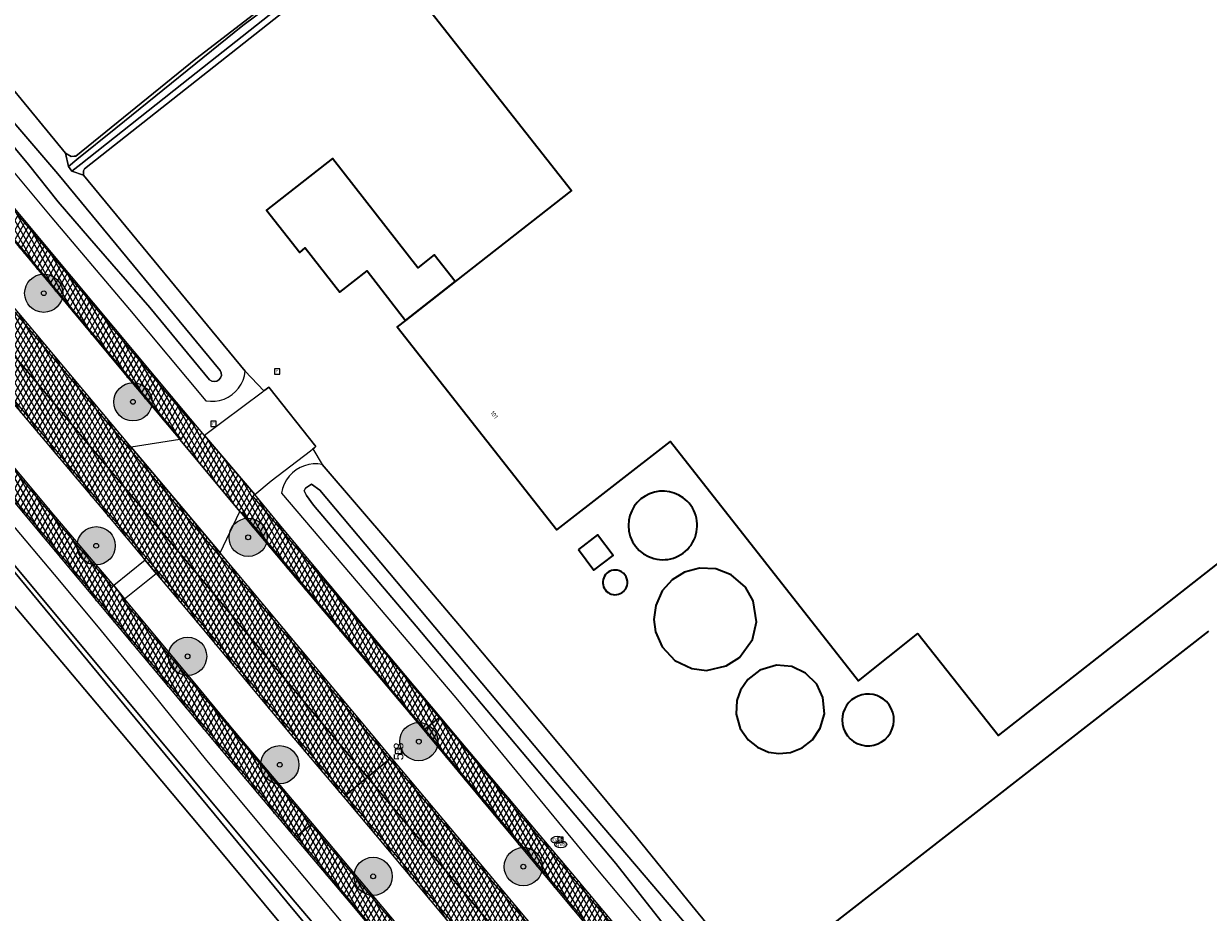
# Model space of a CAD drawing. Header units: metres. Extents: x 101608 to 104514, y 400798 to 405846.
# Tile 85 of 112: x 102273 to 102397, y 404965 to 405058. Entities that reach past the tile are written whole.
import ezdxf
from ezdxf.enums import TextEntityAlignment as Align

# ---------------------------------------------------------------- set-up
doc = ezdxf.new("R2010")
doc.units = ezdxf.units.M
for name, color, linetype, lineweight in [('B-WE-GR-BOOM-A', 63, 'Continuous', 25), ('B-WE-GR-BOOM-S', 90, 'Continuous', 25), ('B-WE-GR-BOUWLAND-GV', 80, 'Continuous', 13), ('B-WE-IE-MEUBILAIR_WEGMEUBILAIR-S', 7, 'Continuous', 25), ('B-WE-IE-MEUBILAIR_WEGMEUBILAIR_PAAL-S', 7, 'Continuous', 25), ('B-WE-KL-GAS_PUT-S', 30, 'Continuous', 25), ('B-WE-OG-BEBOUWING-GV', 7, 'Continuous', 35), ('B-WE-OG-BEBOUWING-T18', 7, 'Continuous', 18), ('B-WE-OG-BEBOUWING_BASSIN-GV', 7, 'Continuous', 35), ('B-WE-OG-BEBOUWING_OPSLAGTANK-GV', 7, 'Continuous', 35), ('B-WE-OG-TERREIN_ERF-GV', 7, 'Continuous', 18), ('B-WE-OG-WATER-GV', 130, 'Continuous', 18), ('B-WE-OG-WATER_SLOOT-GV', 120, 'Continuous', 18), ('B-WE-RI-GWA_RIOOLPUT-S', 30, 'Continuous', 25), ('B-WE-VH-GESLOTENVERHARDING_ASFALT-A-500', 12, 'Continuous', 18), ('B-WE-VH-KANTVERHARDING-G', 60, 'Continuous', 18), ('B-WE-VH-VERHARDING_ASFALT-GV', 252, 'Continuous', 18), ('B-WE-VH-VERHARDING_BETONSTRAATSTEEN-GV', 252, 'Continuous', 18), ('B-WE-VW-MARKERING_PICTOGRAM-G', 7, 'Continuous', 18)]:
    doc.layers.add(name, color=color, linetype=linetype, lineweight=lineweight)
doc.layers.add('Label_Puntobject', color=255, linetype='Continuous')
doc.styles.add('NLCS-ISO', font='NLCS-ISO.ttf')
doc.styles.add('NLCS-ISO-M250-T18', font='NLCS-ISO.ttf', dxfattribs={"height": 0.45})
pattern_1 = [(60, (0, 0), (-0.4330127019, 0.25), []), (120, (0, 0), (-0.4330127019, -0.25), [])]

# ---------------------------------------------------------------- blocks, each defined once
blk = doc.blocks.new('SIE-WEG_VERKEERSBORD-SO')
at = {"color": 0, "linetype": 'ByBlock', "lineweight": -2}
blk.add_lwpolyline([(-1.125, -1.125), (1.125, -1.125), (1.125, 1.125), (-1.125, 1.125)], close=True, dxfattribs=at)
at = {"color": 0, "linetype": 'ByBlock', "lineweight": -2, "style": 'NLCS-ISO'}
blk.add_text('vb', height=1.5, dxfattribs=at).set_placement((0, 0), align=Align.MIDDLE_CENTER)
blk = doc.blocks.new('SIE-WEG_PAAL_HECTOMETERPAAL-SO')
at = {"color": 0, "linetype": 'ByBlock', "lineweight": -2}
blk.add_lwpolyline([(-1.44375, -0.94375), (1.44375, -0.94375), (1.44375, 0.94375), (-1.44375, 0.94375)], close=True, dxfattribs=at)
at = {"color": 0, "linetype": 'ByBlock', "lineweight": -2, "style": 'NLCS-ISO'}
blk.add_text('hm', height=1.5, dxfattribs=at).set_placement((0, 0), align=Align.MIDDLE_CENTER)
at = {"style": 'NLCS-ISO'}
blk.add_attdef('WAARDE', (2.13125, -1.69375), '', height=1.5, dxfattribs=at)
blk = doc.blocks.new('SKL-GAS_PUT-SO')
at = {"color": 0, "linetype": 'ByBlock', "lineweight": 18}
blk.add_ellipse((0, 0), major_axis=(2.5, 0), ratio=0.601255, dxfattribs=at)
at = {"color": 0, "linetype": 'ByBlock', "lineweight": 18, "style": 'NLCS-ISO'}
blk.add_text('gas', height=1.8, dxfattribs=at).set_placement((0.12, 0.3), align=Align.MIDDLE_CENTER)
blk = doc.blocks.new('SRI-PUT_INSPECTIEPUT_RIOOLPUT-SO')
at = {"color": 0, "linetype": 'ByBlock', "lineweight": 18}
blk.add_lwpolyline([(-1.12, -1.12), (1.12, -1.12), (1.12, 1.12), (-1.12, 1.12)], close=True, dxfattribs=at)
at = {"color": 0, "linetype": 'ByBlock', "lineweight": 18, "style": 'NLCS-ISO'}
blk.add_text('r', height=1.5, dxfattribs=at).set_placement((0, 0.28), align=Align.MIDDLE_CENTER)
blk = doc.blocks.new('SGR-BOOM_01-SO')
at = {"layer": 'B-WE-GR-BOOM-A'}
h = blk.add_hatch(color=256, dxfattribs=at)
h.dxf.hatch_style = 1
edge = h.paths.add_edge_path()
edge.add_arc((0, 0), 2, 0, 360)
at = {"color": 0, "linetype": 'ByBlock', "lineweight": -2}
for radius in [2, 0.25]:
    blk.add_circle((0, 0), radius, dxfattribs=at)

msp = doc.modelspace()

# ---------------------------------------------------------------- hatches: boundary and pattern name
at = {"layer": 'B-WE-VH-GESLOTENVERHARDING_ASFALT-A-500'}
h = msp.add_hatch(dxfattribs=at)
h.set_pattern_fill('AVH-ASFALT-SOD', color=256, scale=0.5, pattern_type=2)
h.set_pattern_definition(pattern_1)
h.paths.add_polyline_path([(102252.366, 405062.313), (102250.63, 405060.86), (102260.86, 405048.665), (102270.369, 405037.328), (102284.365, 405020.522), (102289.359, 405014.594), (102295.61, 405007.07), (102300.91, 405000.763), (102311.003, 404988.803), (102314.878, 404984.185), (102316.569, 404985.598), (102308.244, 404995.529), (102299.785, 405005.723), (102297.179, 405008.86), (102291.94, 405015.019), (102288.997, 405018.505), (102275.901, 405034.192), (102268.231, 405043.371), (102262.542, 405050.204)])
h = msp.add_hatch(dxfattribs=at)
h.set_pattern_fill('AVH-ASFALT-SOD', color=256, scale=0.5, pattern_type=2)
h.set_pattern_definition(pattern_1)
h.paths.add_polyline_path([(102247.201, 405057.99), (102247.028, 405057.846), (102244.734, 405055.926), (102246.362, 405053.981), (102254.09, 405044.758), (102261.519, 405035.882), (102268.652, 405027.376), (102276.793, 405017.658), (102283.982, 405009.107), (102291.634, 404999.993), (102299.507, 404990.575), (102306.166, 404982.627), (102308.982, 404979.257), (102311.274, 404981.173), (102311.465, 404981.333), (102309.728, 404983.406), (102299.458, 404995.699), (102293.559, 405002.757), (102284.257, 405013.789), (102274.158, 405025.855), (102261.373, 405041.086), (102252.17, 405052.086)])
h = msp.add_hatch(dxfattribs=at)
h.set_pattern_fill('AVH-ASFALT-SOD', color=256, scale=0.5, pattern_type=2)
h.set_pattern_definition(pattern_1)
h.paths.add_polyline_path([(102244.734, 405055.926), (102242.433, 405054), (102242.246, 405053.843), (102242.483, 405053.561), (102256.679, 405036.556), (102269.033, 405021.804), (102281.651, 405006.849), (102285.716, 405001.992), (102286.889, 405000.591), (102291.157, 404995.493), (102300.86, 404983.86), (102306.494, 404977.179), (102306.687, 404977.339), (102308.982, 404979.257), (102306.166, 404982.627), (102299.507, 404990.575), (102291.634, 404999.993), (102283.982, 405009.107), (102276.793, 405017.658), (102268.652, 405027.376), (102261.519, 405035.882), (102254.09, 405044.758), (102246.362, 405053.981)])
h = msp.add_hatch(dxfattribs=at)
h.set_pattern_fill('AVH-ASFALT-SOD', color=256, scale=0.5, pattern_type=2)
h.set_pattern_definition(pattern_1)
h.paths.add_polyline_path([(102239.027, 405051.149), (102238.904, 405051.046), (102237.388, 405049.777), (102237.199, 405049.619), (102244.719, 405040.635), (102257.3, 405025.675), (102271.566, 405008.607), (102282.483, 404995.529), (102295.271, 404980.205), (102301.414, 404972.933), (102301.559, 404973.052), (102303.087, 404974.313), (102303.225, 404974.427), (102294.694, 404984.553), (102290.74, 404989.315), (102283.569, 404997.929), (102282.441, 404999.324), (102275.811, 405007.191), (102266.779, 405017.993), (102257.897, 405028.581), (102249.199, 405039.005), (102242.654, 405046.839)])
h = msp.add_hatch(dxfattribs=at)
h.set_pattern_fill('AVH-ASFALT-SOD', color=256, scale=0.5, pattern_type=2)
h.set_pattern_definition(pattern_1)
h.paths.add_polyline_path([(102344.721, 404952.054), (102343.948, 404952.978), (102330.245, 404969.361), (102318.355, 404983.468), (102316.569, 404985.598), (102314.878, 404984.185), (102322.041, 404975.526), (102333.176, 404962.213), (102343.587, 404949.788), (102355.126, 404936.061), (102369.61, 404918.827), (102379.04, 404907.572), (102380.779, 404909.034), (102371.779, 404919.769), (102359.636, 404934.21), (102346.74, 404949.641)])
h = msp.add_hatch(dxfattribs=at)
h.set_pattern_fill('AVH-ASFALT-SOD', color=256, scale=0.5, pattern_type=2)
h.set_pattern_definition(pattern_1)
h.paths.add_polyline_path([(102311.465, 404981.333), (102311.274, 404981.173), (102308.982, 404979.257), (102315.186, 404971.833), (102322.794, 404962.777), (102330.44, 404953.677), (102337.289, 404945.493), (102344.855, 404936.448), (102352.789, 404926.972), (102360.496, 404917.792), (102368.125, 404908.651), (102373.177, 404902.642), (102375.462, 404904.563), (102375.637, 404904.71), (102374.686, 404905.845), (102367.465, 404914.475), (102358.837, 404924.805), (102352.635, 404932.195), (102345.619, 404940.563), (102334.775, 404953.518), (102320.432, 404970.625)])
h = msp.add_hatch(dxfattribs=at)
h.set_pattern_fill('AVH-ASFALT-SOD', color=256, scale=0.5, pattern_type=2)
h.set_pattern_definition(pattern_1)
h.paths.add_polyline_path([(102308.982, 404979.257), (102306.687, 404977.339), (102306.494, 404977.179), (102309.653, 404973.433), (102320.001, 404961.061), (102329.158, 404950.079), (102339.007, 404938.417), (102346.19, 404929.807), (102348.714, 404926.782), (102359.049, 404914.448), (102366.794, 404905.128), (102369.457, 404901.998), (102370.684, 404900.545), (102370.864, 404900.696), (102373.177, 404902.642), (102368.125, 404908.651), (102360.496, 404917.792), (102352.789, 404926.972), (102344.855, 404936.448), (102337.289, 404945.493), (102330.44, 404953.677), (102322.794, 404962.777), (102315.186, 404971.833)])
h = msp.add_hatch(dxfattribs=at)
h.set_pattern_fill('AVH-ASFALT-SOD', color=256, scale=0.5, pattern_type=2)
h.set_pattern_definition(pattern_1)
h.paths.add_polyline_path([(102303.225, 404974.427), (102303.087, 404974.313), (102301.559, 404973.052), (102301.414, 404972.933), (102307.145, 404966.148), (102321.372, 404949.073), (102336.29, 404931.302), (102337.976, 404932.692), (102338.08, 404932.777), (102334.025, 404937.602), (102324.159, 404949.344), (102313.77, 404961.823)])

# ---------------------------------------------------------------- linework, layer by layer
at = {"layer": 'B-WE-GR-BOUWLAND-GV', "flags": 128}
msp.add_lwpolyline([(102382.395, 404862.533), (102360.202, 404888.915), (102340.639, 404911.597), (102335.381, 404917.346), (102333.509, 404919.357), (102335.984, 404921.353), (102333.994, 404923.704), (102329.718, 404928.755), (102328.892, 404929.731), (102315.553, 404945.414), (102307.795, 404954.579), (102300.055, 404963.763), (102292.701, 404972.603), (102285.324, 404981.423), (102277.399, 404990.844), (102269.447, 405000.242)], dxfattribs=at)
at = {"layer": 'B-WE-OG-BEBOUWING-GV', "flags": 128}
msp.add_lwpolyline([(102371.408, 405112.936), (102310.825, 405065.445), (102330.292, 405040.651), (102318.157, 405031.137), (102312.947, 405027.068), (102312.082, 405026.39), (102328.758, 405005.143), (102340.659, 405014.402), (102360.304, 404989.366), (102366.519, 404994.289)], dxfattribs=at)
for points in [[(102312.947, 405027.068), (102318.157, 405031.137), (102315.962, 405033.934), (102314.231, 405032.576), (102305.306, 405043.988), (102298.414, 405038.597), (102301.885, 405034.183), (102302.468, 405034.64), (102306.093, 405030.013), (102308.927, 405032.236)], [(102331.025, 405003.101), (102332.658, 405000.938), (102334.663, 405002.453), (102333.03, 405004.615)]]:
    msp.add_lwpolyline(points, close=True, dxfattribs=at)
at = {"layer": 'B-WE-OG-BEBOUWING-GV'}
msp.add_lwpolyline([(102366.519, 404994.289), (102374.944, 404983.625), (102434.425, 405030.253)], dxfattribs=at)
at = {"layer": 'B-WE-OG-BEBOUWING_BASSIN-GV', "flags": 128}
msp.add_lwpolyline([(102396.918, 404994.549), (102352.061, 404959.558)], dxfattribs=at)
at = {"layer": 'B-WE-OG-BEBOUWING_OPSLAGTANK-GV'}
for points in [[(102342.395, 405008.155, 0.668177), (102336.262, 405005.615)], [(102336.262, 405005.615, 1.4966042), (102342.395, 405008.155)], [(102335.071, 405000.929, 2.5173989), (102336.156, 404999.527)], [(102336.156, 404999.527, 0.396735), (102335.071, 405000.929)], [(102363.228, 404987.176, 0.6682977), (102358.608, 404985.262)], [(102358.608, 404985.262, 1.4965721), (102363.228, 404987.176)]]:
    msp.add_lwpolyline(points, format="xyb", dxfattribs=at)
at = {"layer": 'B-WE-OG-BEBOUWING_OPSLAGTANK-GV', "flags": 128}
for points in [[(102341.119, 404991.484), (102342.881, 404990.634), (102344.416, 404990.447), (102346.471, 404990.907), (102347.856, 404991.798), (102349.222, 404993.685), (102349.656, 404995.528), (102349.314, 404997.72), (102348.488, 404999.169), (102347.016, 405000.445), (102345.415, 405001.068), (102343.702, 405001.154), (102342.136, 405000.735), (102340.817, 404999.91), (102339.797, 404998.755), (102339.113, 404997.235), (102338.923, 404995.753), (102339.095, 404994.466), (102339.774, 404992.914)], [(102347.96, 404984.378), (102348.781, 404983.181), (102349.76, 404982.396), (102350.895, 404981.907), (102351.987, 404981.739), (102353.195, 404981.858), (102354.416, 404982.335), (102355.514, 404983.196), (102356.325, 404984.388), (102356.745, 404985.897), (102356.595, 404987.625), (102355.953, 404988.99), (102354.782, 404990.167), (102353.343, 404990.836), (102351.749, 404990.978), (102350.015, 404990.479), (102348.735, 404989.502), (102347.97, 404988.377), (102347.603, 404987.287), (102347.54, 404985.851)]]:
    msp.add_lwpolyline(points, close=True, dxfattribs=at)
at = {"layer": 'B-WE-OG-TERREIN_ERF-GV', "flags": 128}
for points in [[(102434.425, 405030.253), (102374.944, 404983.625), (102366.519, 404994.289), (102360.304, 404989.366), (102340.659, 405014.402), (102328.758, 405005.143), (102312.082, 405026.39), (102312.947, 405027.068), (102308.927, 405032.236), (102306.093, 405030.013), (102302.468, 405034.64), (102301.885, 405034.183), (102298.414, 405038.597), (102305.306, 405043.988), (102314.231, 405032.576), (102315.962, 405033.934), (102318.157, 405031.137), (102330.292, 405040.651), (102310.825, 405065.445), (102371.408, 405112.936)], [(102267.3, 405056.835), (102277.408, 405044.546), (102278.003, 405044.215), (102278.309, 405044.238), (102278.477, 405044.25), (102291.031, 405054.423), (102302.032, 405062.924)], [(102302.82, 405061.436), (102279.386, 405042.928), (102279.294, 405042.72), (102279.276, 405042.274), (102296.184, 405021.747), (102298.13, 405019.679), (102298.381, 405019.868), (102298.647, 405020.068), (102303.567, 405013.855), (102303.425, 405013.747), (102303.252, 405013.615), (102304.235, 405011.983), (102311.628, 405003.36), (102318.978, 404994.7), (102325.047, 404987.485), (102331.086, 404980.245), (102337.095, 404972.981), (102342.92, 404965.804), (102348.779, 404958.653)], [(102352.061, 404959.558), (102396.918, 404994.549)]]:
    msp.add_lwpolyline(points, dxfattribs=at)
at = {"layer": 'B-WE-OG-TERREIN_ERF-GV'}
for points in [[(102336.262, 405005.615, -0.668177), (102342.395, 405008.155)], [(102342.395, 405008.155, -1.4966042), (102336.262, 405005.615)], [(102336.156, 404999.527, -2.5173989), (102335.071, 405000.929)], [(102335.071, 405000.929, -0.396735), (102336.156, 404999.527)], [(102358.608, 404985.262, -0.6682977), (102363.228, 404987.176)], [(102363.228, 404987.176, -1.4965721), (102358.608, 404985.262)]]:
    msp.add_lwpolyline(points, format="xyb", dxfattribs=at)
at = {"layer": 'B-WE-OG-TERREIN_ERF-GV', "flags": 128}
for points in [[(102333.03, 405004.615), (102334.663, 405002.453), (102332.658, 405000.938), (102331.025, 405003.101)], [(102348.488, 404999.169), (102349.314, 404997.72), (102349.656, 404995.528), (102349.222, 404993.685), (102347.856, 404991.798), (102346.471, 404990.907), (102344.416, 404990.447), (102342.881, 404990.634), (102341.119, 404991.484), (102339.774, 404992.914), (102339.095, 404994.466), (102338.923, 404995.753), (102339.113, 404997.235), (102339.797, 404998.755), (102340.817, 404999.91), (102342.136, 405000.735), (102343.702, 405001.154), (102345.415, 405001.068), (102347.016, 405000.445)], [(102350.015, 404990.479), (102351.749, 404990.978), (102353.343, 404990.836), (102354.782, 404990.167), (102355.953, 404988.99), (102356.595, 404987.625), (102356.745, 404985.897), (102356.325, 404984.388), (102355.514, 404983.196), (102354.416, 404982.335), (102353.195, 404981.858), (102351.987, 404981.739), (102350.895, 404981.907), (102349.76, 404982.396), (102348.781, 404983.181), (102347.96, 404984.378), (102347.54, 404985.851), (102347.603, 404987.287), (102347.97, 404988.377), (102348.735, 404989.502)]]:
    msp.add_lwpolyline(points, close=True, dxfattribs=at)
at = {"layer": 'B-WE-OG-WATER-GV', "flags": 128}
for points in [[(102232.942, 405046.876), (102270.814, 405002.253), (102300.534, 404966.224), (102329.623, 404931.236), (102330.468, 404931.954), (102301.039, 404966.634), (102271.132, 405002.57), (102233.335, 405047.539), (102201.58, 405085.519), (102168.705, 405123.935), (102137.33, 405162.458), (102105.818, 405200.866), (102105.239, 405200.334), (102136.346, 405161.994), (102169.11, 405122.196), (102200.081, 405085.876)], [(102277.699, 405043.166), (102278.069, 405042.681), (102278.989, 405043.411), (102290.39, 405052.452), (102302.167, 405061.804), (102302.273, 405061.985), (102302.241, 405062.115), (102302.078, 405062.336), (102301.992, 405062.4), (102301.779, 405062.306), (102295.933, 405057.908), (102282.678, 405047.183), (102278.595, 405043.889)]]:
    msp.add_lwpolyline(points, close=True, dxfattribs=at)
for points in [[(102293.574, 405021.829), (102276.584, 405042.383), (102258.765, 405063.213), (102229.689, 405098.046), (102195.978, 405138.818), (102195.215, 405139.021), (102194.477, 405138.189), (102194.329, 405137.671), (102204.143, 405126.201), (102250.515, 405071.113), (102273.537, 405043.364)], [(102273.537, 405043.364), (102276.642, 405039.453), (102279.924, 405035.666), (102286.221, 405028.4), (102292.457, 405020.84)], [(102344.315, 404961.473), (102329.679, 404978.665), (102303.993, 405009.29), (102303.117, 405009.927), (102302.488, 405009.495), (102302.355, 405009.224), (102302.584, 405008.755), (102303.332, 405007.718), (102314.062, 404995.073), (102334.933, 404970.23), (102342.197, 404961.006), (102342.64, 404960.451), (102343.311, 404959.545), (102345.051, 404957.506)]]:
    msp.add_lwpolyline(points, dxfattribs=at)
at = {"layer": 'B-WE-OG-WATER-GV'}
msp.add_lwpolyline([(102292.457, 405020.84, 0.8721062), (102293.574, 405021.829)], format="xyb", dxfattribs=at)
at = {"layer": 'B-WE-OG-WATER_SLOOT-GV', "flags": 128}
msp.add_lwpolyline([(102329.623, 404931.236), (102300.534, 404966.224), (102270.814, 405002.253), (102232.942, 405046.876), (102200.081, 405085.876), (102169.11, 405122.196), (102136.346, 405161.994), (102105.239, 405200.334), (102105.818, 405200.866), (102137.33, 405162.458), (102168.705, 405123.935), (102201.58, 405085.519), (102233.335, 405047.539), (102271.132, 405002.57), (102301.039, 404966.634), (102330.468, 404931.954)], close=True, dxfattribs=at)
for points in [[(102279.924, 405035.666), (102276.642, 405039.453), (102273.537, 405043.364), (102250.515, 405071.113), (102204.143, 405126.201), (102194.329, 405137.671), (102194.477, 405138.189), (102195.215, 405139.021), (102195.978, 405138.818), (102229.689, 405098.046), (102258.765, 405063.213), (102276.584, 405042.383), (102293.574, 405021.829)], [(102302.032, 405062.924), (102291.031, 405054.423), (102278.477, 405044.25), (102278.309, 405044.238), (102278.003, 405044.215), (102277.408, 405044.546), (102277.699, 405043.166), (102278.595, 405043.889), (102282.678, 405047.183), (102295.933, 405057.908), (102301.779, 405062.306)], [(102302.167, 405061.804), (102290.39, 405052.452), (102278.989, 405043.411), (102278.069, 405042.681), (102279.276, 405042.274), (102279.294, 405042.72), (102279.386, 405042.928), (102302.82, 405061.436)], [(102267.912, 405047.427), (102275.983, 405037.8), (102284.078, 405028.194), (102292.077, 405018.665), (102292.556, 405018.606), (102293.039, 405018.614), (102293.515, 405018.689), (102293.977, 405018.83), (102294.415, 405019.034), (102294.82, 405019.296), (102295.184, 405019.613), (102295.5, 405019.976), (102295.762, 405020.378), (102295.966, 405020.814), (102296.107, 405021.273), (102296.184, 405021.747), (102279.276, 405042.274), (102278.069, 405042.681), (102277.699, 405043.166), (102277.408, 405044.546), (102267.3, 405056.835)], [(102292.457, 405020.84), (102286.221, 405028.4), (102279.924, 405035.666)], [(102348.779, 404958.653), (102342.92, 404965.804), (102337.095, 404972.981), (102331.086, 404980.245), (102325.047, 404987.485), (102318.978, 404994.7), (102311.628, 405003.36), (102304.235, 405011.983), (102303.768, 405012.043), (102303.296, 405012.042), (102302.829, 405011.98), (102302.375, 405011.857), (102301.94, 405011.675), (102301.532, 405011.439), (102301.138, 405011.133), (102300.79, 405010.776), (102300.495, 405010.374), (102300.257, 405009.935), (102300.083, 405009.468), (102299.975, 405008.981), (102318.205, 404987.589), (102332.837, 404969.799), (102345.745, 404954.4)], [(102345.051, 404957.506), (102343.311, 404959.545), (102342.64, 404960.451), (102342.197, 404961.006), (102334.933, 404970.23), (102314.062, 404995.073), (102303.332, 405007.718), (102302.584, 405008.755), (102302.355, 405009.224), (102302.488, 405009.495), (102303.117, 405009.927), (102303.993, 405009.29), (102329.679, 404978.665), (102344.315, 404961.473)], [(102306.575, 404963.786), (102299.366, 404972.394), (102292.178, 404981.023), (102286.532, 404988.011), (102280.835, 404994.957), (102276.24, 405000.485), (102271.614, 405005.986)], [(102269.447, 405000.242), (102277.399, 404990.844), (102285.324, 404981.423), (102292.701, 404972.603), (102300.055, 404963.763)]]:
    msp.add_lwpolyline(points, dxfattribs=at)
at = {"layer": 'B-WE-OG-WATER_SLOOT-GV'}
msp.add_lwpolyline([(102293.574, 405021.829, -0.8721062), (102292.457, 405020.84)], format="xyb", dxfattribs=at)
at = {"layer": 'B-WE-VH-KANTVERHARDING-G', "flags": 128}
for points in [[(102252.366, 405062.313), (102250.63, 405060.86), (102260.86, 405048.665), (102270.369, 405037.328), (102284.365, 405020.522), (102289.359, 405014.594), (102295.61, 405007.07), (102300.91, 405000.763), (102311.003, 404988.803), (102314.878, 404984.185), (102316.569, 404985.598), (102308.244, 404995.529), (102299.785, 405005.723), (102297.179, 405008.86), (102291.94, 405015.019), (102288.997, 405018.505), (102275.901, 405034.192), (102268.231, 405043.371), (102262.542, 405050.204)], [(102247.201, 405057.99), (102247.028, 405057.846), (102244.734, 405055.926), (102246.362, 405053.981), (102254.09, 405044.758), (102261.519, 405035.882), (102268.652, 405027.376), (102276.793, 405017.658), (102283.982, 405009.107), (102291.634, 404999.993), (102299.507, 404990.575), (102306.166, 404982.627), (102308.982, 404979.257), (102311.274, 404981.173), (102311.465, 404981.333), (102309.728, 404983.406), (102299.458, 404995.699), (102293.559, 405002.757), (102284.257, 405013.789), (102274.158, 405025.855), (102261.373, 405041.086), (102252.17, 405052.086)], [(102244.734, 405055.926), (102242.433, 405054), (102242.246, 405053.843), (102242.483, 405053.561), (102256.679, 405036.556), (102269.033, 405021.804), (102281.651, 405006.849), (102285.716, 405001.992), (102286.889, 405000.591), (102291.157, 404995.493), (102300.86, 404983.86), (102306.494, 404977.179), (102306.687, 404977.339), (102308.982, 404979.257), (102306.166, 404982.627), (102299.507, 404990.575), (102291.634, 404999.993), (102283.982, 405009.107), (102276.793, 405017.658), (102268.652, 405027.376), (102261.519, 405035.882), (102254.09, 405044.758), (102246.362, 405053.981)], [(102239.027, 405051.149), (102238.904, 405051.046), (102237.388, 405049.777), (102237.199, 405049.619), (102244.719, 405040.635), (102257.3, 405025.675), (102271.566, 405008.607), (102282.483, 404995.529), (102295.271, 404980.205), (102301.414, 404972.933), (102301.559, 404973.052), (102303.087, 404974.313), (102303.225, 404974.427), (102294.694, 404984.553), (102290.74, 404989.315), (102283.569, 404997.929), (102282.441, 404999.324), (102275.811, 405007.191), (102266.779, 405017.993), (102257.897, 405028.581), (102249.199, 405039.005), (102242.654, 405046.839)], [(102344.721, 404952.054), (102343.948, 404952.978), (102330.245, 404969.361), (102318.355, 404983.468), (102316.569, 404985.598), (102314.878, 404984.185), (102322.041, 404975.526), (102333.176, 404962.213), (102343.587, 404949.788), (102355.126, 404936.061), (102369.61, 404918.827), (102379.04, 404907.572), (102380.779, 404909.034), (102371.779, 404919.769), (102359.636, 404934.21), (102346.74, 404949.641)], [(102311.465, 404981.333), (102311.274, 404981.173), (102308.982, 404979.257), (102315.186, 404971.833), (102322.794, 404962.777), (102330.44, 404953.677), (102337.289, 404945.493), (102344.855, 404936.448), (102352.789, 404926.972), (102360.496, 404917.792), (102368.125, 404908.651), (102373.177, 404902.642), (102375.462, 404904.563), (102375.637, 404904.71), (102374.686, 404905.845), (102367.465, 404914.475), (102358.837, 404924.805), (102352.635, 404932.195), (102345.619, 404940.563), (102334.775, 404953.518), (102320.432, 404970.625)], [(102308.982, 404979.257), (102306.687, 404977.339), (102306.494, 404977.179), (102309.653, 404973.433), (102320.001, 404961.061), (102329.158, 404950.079), (102339.007, 404938.417), (102346.19, 404929.807), (102348.714, 404926.782), (102359.049, 404914.448), (102366.794, 404905.128), (102369.457, 404901.998), (102370.684, 404900.545), (102370.864, 404900.696), (102373.177, 404902.642), (102368.125, 404908.651), (102360.496, 404917.792), (102352.789, 404926.972), (102344.855, 404936.448), (102337.289, 404945.493), (102330.44, 404953.677), (102322.794, 404962.777), (102315.186, 404971.833)], [(102303.225, 404974.427), (102303.087, 404974.313), (102301.559, 404973.052), (102301.414, 404972.933), (102307.145, 404966.148), (102321.372, 404949.073), (102336.29, 404931.302), (102337.976, 404932.692), (102338.08, 404932.777), (102334.025, 404937.602), (102324.159, 404949.344), (102313.77, 404961.823)]]:
    msp.add_lwpolyline(points, close=True, dxfattribs=at)
at = {"layer": 'B-WE-VH-VERHARDING_ASFALT-GV', "flags": 128}
for points in [[(102252.366, 405062.313), (102250.63, 405060.86), (102260.86, 405048.665), (102270.369, 405037.328), (102284.365, 405020.522), (102289.359, 405014.594), (102295.61, 405007.07), (102300.91, 405000.763), (102311.003, 404988.803), (102314.878, 404984.185), (102316.569, 404985.598), (102308.244, 404995.529), (102299.785, 405005.723), (102297.179, 405008.86), (102291.94, 405015.019), (102288.997, 405018.505), (102275.901, 405034.192), (102268.231, 405043.371), (102262.542, 405050.204)], [(102247.201, 405057.99), (102247.028, 405057.846), (102244.734, 405055.926), (102246.362, 405053.981), (102254.09, 405044.758), (102261.519, 405035.882), (102268.652, 405027.376), (102276.793, 405017.658), (102283.982, 405009.107), (102291.634, 404999.993), (102299.507, 404990.575), (102306.166, 404982.627), (102308.982, 404979.257), (102311.274, 404981.173), (102311.465, 404981.333), (102309.728, 404983.406), (102299.458, 404995.699), (102293.559, 405002.757), (102284.257, 405013.789), (102274.158, 405025.855), (102261.373, 405041.086), (102252.17, 405052.086)], [(102244.734, 405055.926), (102242.433, 405054), (102242.246, 405053.843), (102242.483, 405053.561), (102256.679, 405036.556), (102269.033, 405021.804), (102281.651, 405006.849), (102285.716, 405001.992), (102286.889, 405000.591), (102291.157, 404995.493), (102300.86, 404983.86), (102306.494, 404977.179), (102306.687, 404977.339), (102308.982, 404979.257), (102306.166, 404982.627), (102299.507, 404990.575), (102291.634, 404999.993), (102283.982, 405009.107), (102276.793, 405017.658), (102268.652, 405027.376), (102261.519, 405035.882), (102254.09, 405044.758), (102246.362, 405053.981)], [(102239.027, 405051.149), (102238.904, 405051.046), (102237.388, 405049.777), (102237.199, 405049.619), (102244.719, 405040.635), (102257.3, 405025.675), (102271.566, 405008.607), (102282.483, 404995.529), (102295.271, 404980.205), (102301.414, 404972.933), (102301.559, 404973.052), (102303.087, 404974.313), (102303.225, 404974.427), (102294.694, 404984.553), (102290.74, 404989.315), (102283.569, 404997.929), (102282.441, 404999.324), (102275.811, 405007.191), (102266.779, 405017.993), (102257.897, 405028.581), (102249.199, 405039.005), (102242.654, 405046.839)], [(102344.721, 404952.054), (102343.948, 404952.978), (102330.245, 404969.361), (102318.355, 404983.468), (102316.569, 404985.598), (102314.878, 404984.185), (102322.041, 404975.526), (102333.176, 404962.213), (102343.587, 404949.788), (102355.126, 404936.061), (102369.61, 404918.827), (102379.04, 404907.572), (102380.779, 404909.034), (102371.779, 404919.769), (102359.636, 404934.21), (102346.74, 404949.641)], [(102311.465, 404981.333), (102311.274, 404981.173), (102308.982, 404979.257), (102315.186, 404971.833), (102322.794, 404962.777), (102330.44, 404953.677), (102337.289, 404945.493), (102344.855, 404936.448), (102352.789, 404926.972), (102360.496, 404917.792), (102368.125, 404908.651), (102373.177, 404902.642), (102375.462, 404904.563), (102375.637, 404904.71), (102374.686, 404905.845), (102367.465, 404914.475), (102358.837, 404924.805), (102352.635, 404932.195), (102345.619, 404940.563), (102334.775, 404953.518), (102320.432, 404970.625)], [(102308.982, 404979.257), (102306.687, 404977.339), (102306.494, 404977.179), (102309.653, 404973.433), (102320.001, 404961.061), (102329.158, 404950.079), (102339.007, 404938.417), (102346.19, 404929.807), (102348.714, 404926.782), (102359.049, 404914.448), (102366.794, 404905.128), (102369.457, 404901.998), (102370.684, 404900.545), (102370.864, 404900.696), (102373.177, 404902.642), (102368.125, 404908.651), (102360.496, 404917.792), (102352.789, 404926.972), (102344.855, 404936.448), (102337.289, 404945.493), (102330.44, 404953.677), (102322.794, 404962.777), (102315.186, 404971.833)], [(102303.225, 404974.427), (102303.087, 404974.313), (102301.559, 404973.052), (102301.414, 404972.933), (102307.145, 404966.148), (102321.372, 404949.073), (102336.29, 404931.302), (102337.976, 404932.692), (102338.08, 404932.777), (102334.025, 404937.602), (102324.159, 404949.344), (102313.77, 404961.823)]]:
    msp.add_lwpolyline(points, close=True, dxfattribs=at)
at = {"layer": 'B-WE-VH-VERHARDING_BETONSTRAATSTEEN-GV', "flags": 128}
for points in [[(102298.647, 405020.068), (102298.381, 405019.868), (102298.13, 405019.679), (102297.98, 405019.566), (102293.867, 405016.47), (102291.94, 405015.019), (102297.179, 405008.86), (102298.902, 405010.296), (102303, 405013.423), (102303.252, 405013.615), (102303.425, 405013.747), (102303.567, 405013.855)], [(102289.359, 405014.594), (102284.257, 405013.789), (102293.559, 405002.757), (102295.61, 405007.07)], [(102286.889, 405000.591), (102285.716, 405001.992), (102282.441, 404999.324), (102283.569, 404997.929)]]:
    msp.add_lwpolyline(points, close=True, dxfattribs=at)
at = {"layer": 'B-WE-VW-MARKERING_PICTOGRAM-G', "flags": 128}
for points in [[(102282.232, 404999.251), (102273.889, 405009.19), (102265.684, 405019.075), (102256.198, 405030.364), (102249.061, 405038.904), (102242.523, 405046.742), (102238.904, 405051.046), (102236.421, 405053.998), (102230.331, 405061.287), (102222.874, 405070.206), (102215.853, 405078.543), (102209.447, 405086.252), (102201.664, 405095.483), (102191.811, 405107.306), (102184.819, 405115.653), (102178.046, 405123.686), (102177.618, 405124.194), (102169.647, 405133.77), (102161.684, 405143.254), (102153.871, 405152.718)], [(102152.574, 405151.081), (102161.935, 405139.786), (102170.419, 405129.718), (102176.499, 405122.423), (102178.736, 405119.738), (102187.66, 405109.171), (102197.168, 405097.799), (102205.432, 405087.905), (102213.714, 405078.037), (102220.571, 405069.852), (102230.294, 405058.213), (102237.388, 405049.777), (102238.184, 405048.83), (102247.907, 405037.09), (102255.114, 405028.494), (102264.264, 405017.644), (102275.459, 405004.258), (102286.559, 404990.964), (102295.815, 404979.935), (102301.559, 404973.052), (102307.475, 404965.962), (102317.192, 404954.367), (102328.72, 404940.571), (102336.08, 404931.871)], [(102189.178, 405137.388), (102195.946, 405129.362), (102206.495, 405116.768), (102225.864, 405093.69), (102234.937, 405082.832), (102243.284, 405072.836), (102253.771, 405060.344), (102262.67, 405049.756), (102269.065, 405042.086), (102276.057, 405033.724), (102287.508, 405020.016), (102290.672, 405016.245)], [(102289.569, 405014.559), (102284.46, 405020.643), (102275.516, 405031.383), (102270.411, 405037.494), (102260.956, 405048.787), (102250.774, 405060.94), (102243.65, 405069.427), (102235.474, 405079.168), (102223.444, 405093.539), (102213.344, 405105.583), (102202.569, 405118.449), (102192.757, 405130.112), (102187.673, 405136.317)], [(102247.028, 405057.846), (102253.602, 405049.98), (102259.93, 405042.454), (102265.595, 405035.698), (102271.148, 405029.05), (102280.294, 405018.129), (102288.984, 405007.755), (102296.379, 404998.965), (102304.79, 404988.917), (102311.274, 404981.173)], [(102242.433, 405054), (102243.099, 405053.201), (102249.451, 405045.589), (102256.292, 405037.433), (102262.782, 405029.711), (102268.639, 405022.743), (102274.388, 405015.846), (102281.651, 405007.192), (102287.85, 404999.848), (102294.373, 404992.045), (102302.124, 404982.763), (102306.687, 404977.339)], [(102276.793, 405017.658), (102268.652, 405027.376)], [(102283.982, 405009.107), (102276.793, 405017.658)], [(102291.634, 404999.993), (102283.982, 405009.107)], [(102296.989, 405008.649), (102308.16, 404995.386), (102317.955, 404983.708), (102330.529, 404968.651), (102340.108, 404957.194), (102343.832, 404952.711), (102351.038, 404944.177), (102360.394, 404933.018), (102367.064, 404925.046), (102375.319, 404915.222), (102383.437, 404905.494), (102396.354, 404890.113), (102403.319, 404881.747)], [(102400.467, 404882.184), (102391.999, 404892.314), (102381.948, 404904.312), (102379.129, 404907.698), (102369.668, 404918.976), (102355.183, 404936.206), (102343.681, 404949.941), (102333.293, 404962.368), (102322.062, 404975.808), (102314.938, 404984.321), (102311.073, 404988.948), (102300.855, 405001.104), (102295.877, 405007.039)], [(102299.507, 404990.575), (102291.634, 404999.993)], [(102338.235, 404932.386), (102337.976, 404932.692), (102331.364, 404940.507), (102321.069, 404952.777), (102312.717, 404962.843), (102303.498, 404973.823), (102303.087, 404974.313), (102293.992, 404985.17), (102285.052, 404995.825), (102283.364, 404997.869)], [(102306.166, 404982.627), (102299.507, 404990.575)], [(102308.982, 404979.257), (102306.166, 404982.627)], [(102311.274, 404981.173), (102313.196, 404978.878), (102320.877, 404969.702), (102330.031, 404958.785), (102338.183, 404949.051), (102347.536, 404937.893), (102354.578, 404929.519), (102363.678, 404918.622), (102372.796, 404907.762), (102375.462, 404904.563)], [(102315.186, 404971.833), (102308.982, 404979.257)], [(102306.687, 404977.339), (102308.231, 404975.503), (102315.525, 404966.808), (102322.08, 404958.984), (102328.253, 404951.591), (102334.214, 404944.476), (102340.805, 404936.638), (102347.735, 404928.346), (102354.992, 404919.676), (102361.478, 404911.917), (102368.685, 404903.308), (102370.864, 404900.696)], [(102322.794, 404962.777), (102315.186, 404971.833)]]:
    msp.add_lwpolyline(points, dxfattribs=at)

# ---------------------------------------------------------------- block references
at = {"layer": 'B-WE-GR-BOOM-S'}
for p in [(102275.125, 405029.908), (102284.45, 405018.541), (102296.5, 405004.367), (102280.608, 405003.484), (102290.164, 404991.915), (102314.341, 404982.992), (102299.803, 404980.573), (102309.565, 404968.893), (102325.266, 404969.908)]:
    msp.add_blockref('SGR-BOOM_01-SO', p, dxfattribs=at)
at = {"layer": 'B-WE-IE-MEUBILAIR_WEGMEUBILAIR-S', "xscale": 0.25, "yscale": 0.25, "zscale": 0.25}
msp.add_blockref('SIE-WEG_VERKEERSBORD-SO', (102329.17, 404972.716), dxfattribs=at)
at = {"layer": 'B-WE-IE-MEUBILAIR_WEGMEUBILAIR_PAAL-S', "xscale": 0.25, "yscale": 0.25, "zscale": 0.25}
msp.add_blockref('SIE-WEG_PAAL_HECTOMETERPAAL-SO', (102312.227, 404981.97), dxfattribs=at)
at = {"layer": 'B-WE-KL-GAS_PUT-S', "xscale": 0.25, "yscale": 0.25, "zscale": 0.25}
for p in [(102328.805, 404972.713), (102329.188, 404972.245)]:
    msp.add_blockref('SKL-GAS_PUT-SO', p, dxfattribs=at)
at = {"layer": 'B-WE-RI-GWA_RIOOLPUT-S', "xscale": 0.25, "yscale": 0.25, "zscale": 0.25}
for p in [(102299.536, 405021.728), (102292.876, 405016.241)]:
    msp.add_blockref('SRI-PUT_INSPECTIEPUT_RIOOLPUT-SO', p, dxfattribs=at)

# ---------------------------------------------------------------- texts
at = {"layer": 'B-WE-OG-BEBOUWING-T18', "style": 'NLCS-ISO-M250-T18'}
msp.add_text('101', height=0.45, rotation=308.1, dxfattribs=at).set_placement((102322.229, 405017.187), align=Align.MIDDLE)
at = {"layer": 'Label_Puntobject', "lineweight": 25}
msp.add_text('5.8', height=1, rotation=90, dxfattribs=at).set_placement((102312.227, 404981.97, 0.699), align=Align.MIDDLE)

doc.saveas('drawing.dxf')
